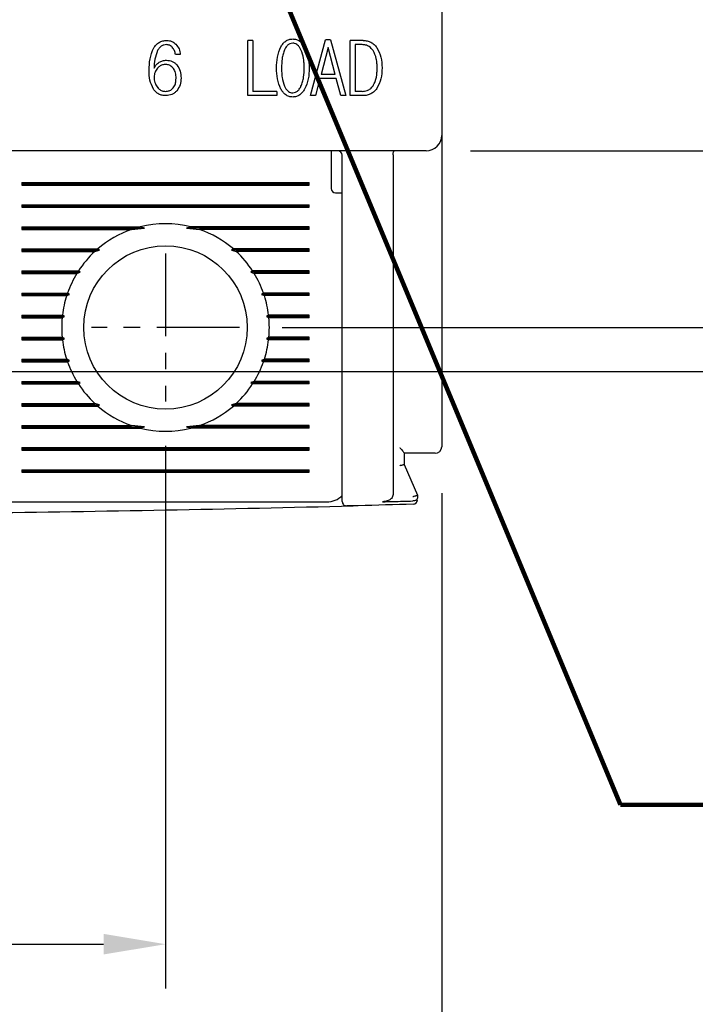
# Model space of a CAD drawing. Extents: x 2148 to 5237, y -907 to 1442.
# Tile 17 of 28: x 4704 to 4735, y 1218 to 1263. Entities that reach past the tile are written whole.
import ezdxf

# ---------------------------------------------------------------- set-up
doc = ezdxf.new("R2010")
doc.units = 0
doc.header["$LTSCALE"] = 3
doc.header["$MEASUREMENT"] = 0
doc.linetypes.add('CENTER', pattern=[2, 1.25, -0.25, 0.25, -0.25])
doc.layers.get('0').update_dxf_attribs({"linetype": 'CONTINUOUS'})
doc.layers.get('Defpoints').update_dxf_attribs({"linetype": 'CONTINUOUS'})
doc.layers.add('cen', color=1, linetype='CENTER')
doc.layers.add('di', color=3, linetype='CONTINUOUS')
doc.styles.add('KIM', font='ROMANS.shx', dxfattribs={"height": 5, "bigfont": 'GSG1.shx'})
doc.styles.get("Standard").update_dxf_attribs({"font": 'romans.shx', "height": 3, "bigfont": 'ghs.shx'})
doc.dimstyles.get("Standard").update_dxf_attribs({"dimtxt": 0.18, "dimasz": 0.18, "dimexe": 0.18, "dimexo": 0.0625, "dimgap": 0.09, "dimtad": 0, "dimtih": 1, "dimtoh": 1, "dimdec": 4, "dimzin": 0, "dimdsep": 46, "dimtxsty": 'Standard', "dimcen": 0.09, "dimadec": 0, "dimazin": 0, "dimtfac": 1, "dimtdec": 4, "dimtofl": 0, "dimtmove": 0, "dimatfit": 3, "dimfxl": 0, "dimtolj": 1, "dimtzin": 0, "dimarcsym": 0})
doc.dimstyles.new('STANDARD$0', dxfattribs={"dimtxt": 5, "dimasz": 5, "dimexe": 1, "dimexo": 2, "dimgap": 2, "dimtad": 1, "dimdec": 4, "dimzin": 12, "dimdsep": 46, "dimtxsty": 'KIM', "dimcen": -1, "dimdle": 0.1, "dimadec": 0, "dimazin": 0, "dimtfac": 1, "dimtdec": 4, "dimtmove": 0, "dimatfit": 3, "dimfxl": 0, "dimtolj": 1, "dimtzin": 0, "dimarcsym": 0})

# ---------------------------------------------------------------- blocks, each defined once
blk = doc.blocks.new('*D130')
at = {"layer": 'Defpoints', "color": 0}
for p in [(4648.443, 1243.337), (4723.443, 1243.237), (4648.443, 1212.481)]:
    blk.add_point(p, dxfattribs=at)
at = {"layer": 'di'}
for p, q in [((4648.443, 1241.337), (4648.443, 1210.481)), ((4723.443, 1241.237), (4723.443, 1210.481)), ((4720.643, 1212.481), (4651.243, 1212.481))]:
    blk.add_line(p, q, dxfattribs=at)
for points in [[(4651.243, 1212.948), (4651.243, 1212.014), (4648.443, 1212.481)], [(4720.643, 1212.948), (4720.643, 1212.014), (4723.443, 1212.481)]]:
    blk.add_solid(points, dxfattribs=at)
at = {"layer": 'di', "insert": (4685.932, 1215.981), "char_height": 3, "attachment_point": 5}
blk.add_mtext('\\A1;75', dxfattribs=at)
blk = doc.blocks.new('*D132')
at = {"layer": 'Defpoints', "color": 0}
for p in [(4714.219, 1328.737), (4714.219, 1248.737), (4760.705, 1248.737)]:
    blk.add_point(p, dxfattribs=at)
at = {"layer": 'di'}
for p, q in [((4716.219, 1328.737), (4762.705, 1328.737)), ((4760.705, 1325.937), (4760.705, 1251.537)), ((4716.219, 1248.737), (4762.705, 1248.737))]:
    blk.add_line(p, q, dxfattribs=at)
for points in [[(4760.238, 1325.937), (4761.172, 1325.937), (4760.705, 1328.737)], [(4760.238, 1251.537), (4761.172, 1251.537), (4760.705, 1248.737)]]:
    blk.add_solid(points, dxfattribs=at)
at = {"layer": 'di', "insert": (4757.205, 1288.737), "char_height": 3, "attachment_point": 5, "rotation": 90}
blk.add_mtext('\\A1;80', dxfattribs=at)
blk = doc.blocks.new('*D133')
at = {"layer": 'Defpoints', "color": 0}
for p in [(4722.743, 1320.737), (4722.743, 1256.737), (4750.705, 1256.737)]:
    blk.add_point(p, dxfattribs=at)
at = {"layer": 'di'}
for p, q in [((4724.743, 1320.737), (4752.705, 1320.737)), ((4750.705, 1317.937), (4750.705, 1259.537)), ((4724.743, 1256.737), (4752.705, 1256.737))]:
    blk.add_line(p, q, dxfattribs=at)
for points in [[(4750.238, 1317.937), (4751.172, 1317.937), (4750.705, 1320.737)], [(4750.238, 1259.537), (4751.172, 1259.537), (4750.705, 1256.737)]]:
    blk.add_solid(points, dxfattribs=at)
at = {"layer": 'di', "insert": (4747.205, 1288.737), "char_height": 3, "attachment_point": 5, "rotation": 90}
blk.add_mtext('\\A1;64', dxfattribs=at)
blk = doc.blocks.new('*D129')
at = {"layer": 'Defpoints', "color": 0}
for p in [(4660.943, 1245.382), (4710.943, 1245.382), (4710.943, 1220.808)]:
    blk.add_point(p, dxfattribs=at)
at = {"layer": 'di'}
for p, q in [((4660.943, 1243.382), (4660.943, 1218.808)), ((4710.943, 1243.382), (4710.943, 1218.808)), ((4663.743, 1220.808), (4708.143, 1220.808))]:
    blk.add_line(p, q, dxfattribs=at)
for points in [[(4663.743, 1221.275), (4663.743, 1220.342), (4660.943, 1220.808)], [(4708.143, 1221.275), (4708.143, 1220.342), (4710.943, 1220.808)]]:
    blk.add_solid(points, dxfattribs=at)
at = {"layer": 'di', "insert": (4686.362, 1224.308), "char_height": 3, "attachment_point": 5}
blk.add_mtext('\\A1;50', dxfattribs=at)
blk = doc.blocks.new('*D157')
at = {"layer": 'Defpoints', "color": 0}
for p in [(4701.798, 1330.737), (4701.719, 1246.737), (4771.154, 1246.737)]:
    blk.add_point(p, dxfattribs=at)
at = {"layer": 'di'}
for p, q in [((4703.798, 1330.737), (4773.154, 1330.737)), ((4771.154, 1327.937), (4771.154, 1249.537)), ((4703.719, 1246.737), (4773.154, 1246.737))]:
    blk.add_line(p, q, dxfattribs=at)
for points in [[(4770.687, 1327.937), (4771.62, 1327.937), (4771.154, 1330.737)], [(4770.687, 1249.537), (4771.62, 1249.537), (4771.154, 1246.737)]]:
    blk.add_solid(points, dxfattribs=at)
at = {"layer": 'di', "insert": (4767.654, 1288.737), "char_height": 3, "attachment_point": 5, "rotation": 90}
blk.add_mtext('\\A1;84', dxfattribs=at)

msp = doc.modelspace()

# ---------------------------------------------------------------- linework, layer by layer
for p, q in [((4723.443, 1320.037), (4723.443, 1257.437)), ((4714.667, 1259.237), (4714.667, 1261.737)), ((4714.891, 1261.737), (4714.667, 1261.737)), ((4714.891, 1261.737), (4714.891, 1259.429)), ((4717.507, 1259.237), (4718.19, 1261.769)), ((4718.409, 1261.769), (4718.19, 1261.769)), ((4718.409, 1261.769), (4719.109, 1259.237)), ((4719.303, 1259.237), (4719.303, 1261.737)), ((4719.895, 1261.737), (4719.303, 1261.737)), ((4719.842, 1261.545), (4719.527, 1261.545)), ((4719.527, 1261.545), (4719.527, 1259.429)), ((4711.613, 1261.096), (4711.389, 1261.096)), ((4718.298, 1261.416), (4717.984, 1260.198)), ((4718.619, 1260.198), (4718.298, 1261.416)), ((4718.619, 1260.198), (4717.984, 1260.198)), ((4717.926, 1260.006), (4717.731, 1259.237)), ((4718.673, 1260.006), (4717.926, 1260.006)), ((4718.885, 1259.237), (4718.673, 1260.006)), ((4715.983, 1259.237), (4714.667, 1259.237)), ((4715.983, 1259.429), (4714.891, 1259.429)), ((4715.983, 1259.429), (4715.983, 1259.237)), ((4717.731, 1259.237), (4717.507, 1259.237)), ((4719.109, 1259.237), (4718.885, 1259.237)), ((4719.895, 1259.237), (4719.303, 1259.237)), ((4719.842, 1259.429), (4719.527, 1259.429)), ((4723.443, 1257.437), (4723.443, 1256.609)), ((4722.743, 1256.737), (4649.143, 1256.737)), ((4718.443, 1256.737), (4718.443, 1256.337)), ((4721.243, 1256.553), (4721.243, 1256.551)), ((4723.443, 1256.609), (4723.443, 1243.337)), ((4718.443, 1256.337), (4718.443, 1255.037)), ((4718.943, 1241.736), (4718.943, 1256.537)), ((4721.243, 1256.551), (4721.243, 1241.175)), ((4704.443, 1255.295), (4717.443, 1255.295)), ((4704.443, 1255.295), (4704.443, 1255.179)), ((4704.443, 1255.237), (4717.443, 1255.237)), ((4717.443, 1255.179), (4717.443, 1255.295)), ((4704.443, 1255.179), (4717.443, 1255.179)), ((4718.643, 1254.837), (4718.943, 1254.837)), ((4704.443, 1254.295), (4717.443, 1254.295)), ((4704.443, 1254.295), (4704.443, 1254.179)), ((4704.443, 1254.237), (4717.443, 1254.237)), ((4704.443, 1254.179), (4717.443, 1254.179)), ((4717.443, 1254.179), (4717.443, 1254.295)), ((4704.443, 1253.295), (4709.795, 1253.295)), ((4704.443, 1253.295), (4704.443, 1253.179)), ((4704.443, 1253.237), (4709.989, 1253.237)), ((4704.443, 1253.179), (4709.408, 1253.179)), ((4709.408, 1253.179), (4709.989, 1253.237)), ((4709.989, 1253.237), (4709.795, 1253.295)), ((4712.09, 1253.295), (4711.897, 1253.237)), ((4711.897, 1253.237), (4712.478, 1253.179)), ((4717.443, 1253.237), (4711.897, 1253.237)), ((4717.443, 1253.295), (4712.09, 1253.295)), ((4717.443, 1253.179), (4712.478, 1253.179)), ((4717.443, 1253.179), (4717.443, 1253.295)), ((4704.443, 1252.295), (4707.871, 1252.295)), ((4704.443, 1252.295), (4704.443, 1252.179)), ((4704.443, 1252.237), (4707.958, 1252.237)), ((4704.443, 1252.179), (4707.743, 1252.179)), ((4707.743, 1252.179), (4707.958, 1252.237)), ((4707.958, 1252.237), (4707.871, 1252.295)), ((4714.014, 1252.295), (4713.928, 1252.237)), ((4713.928, 1252.237), (4714.143, 1252.179)), ((4717.443, 1252.237), (4713.928, 1252.237)), ((4717.443, 1252.295), (4714.014, 1252.295)), ((4717.443, 1252.179), (4714.143, 1252.179)), ((4717.443, 1252.179), (4717.443, 1252.295)), ((4704.443, 1251.295), (4707, 1251.295)), ((4704.443, 1251.295), (4704.443, 1251.179)), ((4704.443, 1251.237), (4707.081, 1251.237)), ((4706.927, 1251.179), (4707.081, 1251.237)), ((4707.081, 1251.237), (4707, 1251.295)), ((4714.886, 1251.295), (4714.804, 1251.237)), ((4714.804, 1251.237), (4714.958, 1251.179)), ((4717.443, 1251.237), (4714.804, 1251.237)), ((4717.443, 1251.295), (4714.886, 1251.295)), ((4717.443, 1251.179), (4717.443, 1251.295)), ((4704.443, 1251.179), (4706.927, 1251.179)), ((4717.443, 1251.179), (4714.958, 1251.179)), ((4704.443, 1250.295), (4706.508, 1250.295)), ((4704.443, 1250.295), (4704.443, 1250.179)), ((4704.443, 1250.237), (4706.594, 1250.237)), ((4704.443, 1250.179), (4706.469, 1250.179)), ((4706.469, 1250.179), (4706.594, 1250.237)), ((4706.594, 1250.237), (4706.508, 1250.295)), ((4715.377, 1250.295), (4715.291, 1250.237)), ((4715.291, 1250.237), (4715.416, 1250.179)), ((4717.443, 1250.237), (4715.291, 1250.237)), ((4717.443, 1250.295), (4715.377, 1250.295)), ((4717.443, 1250.179), (4715.416, 1250.179)), ((4717.443, 1250.179), (4717.443, 1250.295)), ((4704.443, 1249.295), (4706.276, 1249.295)), ((4704.443, 1249.295), (4704.443, 1249.179)), ((4704.443, 1249.237), (4706.37, 1249.237)), ((4704.443, 1249.179), (4706.263, 1249.179)), ((4706.263, 1249.179), (4706.37, 1249.237)), ((4706.37, 1249.237), (4706.276, 1249.295)), ((4715.609, 1249.295), (4715.515, 1249.237)), ((4715.515, 1249.237), (4715.622, 1249.179)), ((4717.443, 1249.237), (4715.515, 1249.237)), ((4717.443, 1249.295), (4715.609, 1249.295)), ((4717.443, 1249.179), (4715.622, 1249.179)), ((4717.443, 1249.179), (4717.443, 1249.295)), ((4704.443, 1248.295), (4706.263, 1248.295)), ((4704.443, 1248.295), (4704.443, 1248.179)), ((4704.443, 1248.237), (4706.37, 1248.237)), ((4704.443, 1248.179), (4706.276, 1248.179)), ((4706.37, 1248.237), (4706.263, 1248.295)), ((4706.276, 1248.179), (4706.37, 1248.237)), ((4715.622, 1248.295), (4715.515, 1248.237)), ((4715.515, 1248.237), (4715.609, 1248.179)), ((4717.443, 1248.237), (4715.515, 1248.237)), ((4717.443, 1248.179), (4715.609, 1248.179)), ((4717.443, 1248.295), (4715.622, 1248.295)), ((4717.443, 1248.179), (4717.443, 1248.295)), ((4704.443, 1247.295), (4706.469, 1247.295)), ((4704.443, 1247.295), (4704.443, 1247.179)), ((4704.443, 1247.237), (4706.594, 1247.237)), ((4706.594, 1247.237), (4706.469, 1247.295)), ((4706.508, 1247.179), (4706.594, 1247.237)), ((4715.416, 1247.295), (4715.291, 1247.237)), ((4715.291, 1247.237), (4715.377, 1247.179)), ((4717.443, 1247.237), (4715.291, 1247.237)), ((4717.443, 1247.295), (4715.416, 1247.295)), ((4717.443, 1247.179), (4717.443, 1247.295)), ((4704.443, 1247.179), (4706.508, 1247.179)), ((4717.443, 1247.179), (4715.377, 1247.179)), ((4704.443, 1246.295), (4706.927, 1246.295)), ((4704.443, 1246.295), (4704.443, 1246.179)), ((4704.443, 1246.237), (4707.081, 1246.237)), ((4704.443, 1246.179), (4707, 1246.179)), ((4707.081, 1246.237), (4706.927, 1246.295)), ((4707, 1246.179), (4707.081, 1246.237)), ((4714.958, 1246.295), (4714.804, 1246.237)), ((4714.804, 1246.237), (4714.886, 1246.179)), ((4717.443, 1246.237), (4714.804, 1246.237)), ((4717.443, 1246.179), (4714.886, 1246.179)), ((4717.443, 1246.295), (4714.958, 1246.295)), ((4717.443, 1246.179), (4717.443, 1246.295)), ((4704.443, 1245.295), (4707.743, 1245.295)), ((4704.443, 1245.295), (4704.443, 1245.179)), ((4704.443, 1245.237), (4707.958, 1245.237)), ((4704.443, 1245.179), (4707.871, 1245.179)), ((4707.958, 1245.237), (4707.743, 1245.295)), ((4707.871, 1245.179), (4707.958, 1245.237)), ((4714.143, 1245.295), (4713.928, 1245.237)), ((4713.928, 1245.237), (4714.014, 1245.179)), ((4717.443, 1245.237), (4713.928, 1245.237)), ((4717.443, 1245.179), (4714.014, 1245.179)), ((4717.443, 1245.295), (4714.143, 1245.295)), ((4717.443, 1245.179), (4717.443, 1245.295)), ((4704.443, 1244.295), (4709.408, 1244.295)), ((4704.443, 1244.295), (4704.443, 1244.179)), ((4704.443, 1244.237), (4709.989, 1244.237)), ((4704.443, 1244.179), (4709.795, 1244.179)), ((4709.989, 1244.237), (4709.408, 1244.295)), ((4709.795, 1244.179), (4709.989, 1244.237)), ((4712.478, 1244.295), (4711.897, 1244.237)), ((4711.897, 1244.237), (4712.09, 1244.179)), ((4717.443, 1244.237), (4711.897, 1244.237)), ((4717.443, 1244.179), (4712.09, 1244.179)), ((4717.443, 1244.295), (4712.478, 1244.295)), ((4717.443, 1244.179), (4717.443, 1244.295)), ((4704.443, 1243.295), (4717.443, 1243.295)), ((4704.443, 1243.295), (4704.443, 1243.179)), ((4704.443, 1243.237), (4717.443, 1243.237)), ((4704.443, 1243.179), (4717.443, 1243.179)), ((4717.443, 1243.179), (4717.443, 1243.295)), ((4721.743, 1243.044), (4721.743, 1242.536)), ((4722.743, 1243.037), (4721.743, 1243.037)), ((4704.443, 1242.295), (4717.443, 1242.295)), ((4704.443, 1242.295), (4704.443, 1242.179)), ((4717.443, 1242.179), (4717.443, 1242.295)), ((4721.743, 1242.536), (4721.743, 1242.537)), ((4721.743, 1242.537), (4722.343, 1241.137)), ((4704.443, 1242.237), (4717.443, 1242.237)), ((4704.443, 1242.179), (4717.443, 1242.179)), ((4722.343, 1241.137), (4722.343, 1241.136)), ((4722.343, 1241.136), (4722.343, 1241.012)), ((4703.643, 1240.837), (4718.243, 1240.837)), ((4722.147, 1240.881), (4722.143, 1240.881))]:
    msp.add_line(p, q)
msp.add_circle((4710.943, 1248.737), 3.7)
for centre, radius, start, end in [((4722.743, 1257.437), 0.7, 270, 0), ((4718.743, 1256.537), 0.2, 0, 90), ((4718.643, 1255.037), 0.2, 180, 270), ((4710.943, 1248.737), 4.7, 75.8668, 104.1332), ((4710.943, 1248.737), 4.7, 109.0625, 130.8026), ((4710.943, 1248.737), 4.7, 49.1974, 70.9375), ((4710.943, 1248.737), 4.7, 132.9123, 147.0301), ((4710.943, 1248.737), 4.7, 32.9699, 47.0877), ((4710.943, 1248.737), 4.7, 148.6925, 160.6442), ((4710.943, 1248.737), 4.7, 19.3558, 31.3075), ((4710.943, 1248.737), 4.7, 162.1296, 173.1848), ((4710.943, 1248.737), 4.7, 6.8152, 17.8704), ((4710.943, 1248.737), 4.7, 174.6005, 185.3995), ((4710.943, 1248.737), 4.7, 354.6005, 5.3995), ((4710.943, 1248.737), 4.7, 186.8152, 197.8704), ((4710.943, 1248.737), 4.7, 342.1296, 353.1848), ((4710.943, 1248.737), 4.7, 199.3558, 211.3075), ((4710.943, 1248.737), 4.7, 328.6925, 340.6442), ((4710.943, 1248.737), 4.7, 212.9699, 227.0877), ((4710.943, 1248.737), 4.7, 312.9123, 327.0301), ((4710.943, 1248.737), 4.7, 229.1974, 250.9375), ((4710.943, 1248.737), 4.7, 289.0625, 310.8026), ((4710.943, 1248.737), 4.7, 255.8668, 284.1332), ((4723.143, 1243.337), 0.3, 270, 0), ((4718.243, 1241.837), 1, 270, 314.6343), ((4685.943, 2565.447), 1325.21, 270.7134, 271.448535), ((4719.143, 1240.853), 0.2, 180, 271.4358), ((4722.143, 1240.931), 0.2, 271.5655, 0)]:
    msp.add_arc(centre, radius, start, end)
for points, knots in [([(4710.409, 1261.395), (4710.443, 1261.444), (4710.51, 1261.543), (4710.653, 1261.657), (4710.822, 1261.726), (4710.942, 1261.733), (4711.003, 1261.737)], [0, 0, 0, 0, 0.249899, 0.499017, 0.748886, 1, 1, 1, 1]), ([(4710.986, 1261.545), (4710.943, 1261.541), (4710.857, 1261.535), (4710.741, 1261.475), (4710.648, 1261.386), (4710.604, 1261.313), (4710.582, 1261.276)], [0, 0, 0, 0, 0.249937, 0.499358, 0.749013, 1, 1, 1, 1]), ([(4711.25, 1261.429), (4711.212, 1261.462), (4711.136, 1261.529), (4711.036, 1261.54), (4710.986, 1261.545)], [0, 0, 0, 0, 0.501015, 1, 1, 1, 1]), ([(4711.003, 1261.737), (4711.08, 1261.73), (4711.235, 1261.716), (4711.354, 1261.615), (4711.414, 1261.565)], [0, 0, 0, 0, 0.500076, 1, 1, 1, 1]), ([(4711.414, 1261.565), (4711.468, 1261.496), (4711.576, 1261.357), (4711.601, 1261.183), (4711.613, 1261.096)], [0, 0, 0, 0, 0.499317, 1, 1, 1, 1]), ([(4716.167, 1261.452), (4716.196, 1261.5), (4716.255, 1261.595), (4716.379, 1261.71), (4716.531, 1261.788), (4716.643, 1261.797), (4716.7, 1261.801)], [0, 0, 0, 0, 0.25047, 0.499605, 0.74891, 1, 1, 1, 1]), ([(4716.7, 1261.609), (4716.654, 1261.603), (4716.566, 1261.593), (4716.443, 1261.501), (4716.375, 1261.401), (4716.342, 1261.331), (4716.334, 1261.315)], [0, 0, 0, 0, 0.275456, 0.527006, 0.894458, 1, 1, 1, 1]), ([(4716.7, 1261.801), (4716.756, 1261.797), (4716.869, 1261.788), (4717.023, 1261.71), (4717.148, 1261.595), (4717.209, 1261.5), (4717.239, 1261.452)], [0, 0, 0, 0, 0.2502276, 0.4998973, 0.749409, 1, 1, 1, 1]), ([(4717.075, 1261.315), (4717.055, 1261.353), (4717.008, 1261.443), (4716.911, 1261.546), (4716.796, 1261.602), (4716.73, 1261.606), (4716.7, 1261.609)], [0, 0, 0, 0, 0.257598, 0.60292, 0.821779, 1, 1, 1, 1]), ([(4720.339, 1261.28), (4720.286, 1261.344), (4720.195, 1261.456), (4720.009, 1261.534), (4719.895, 1261.541), (4719.842, 1261.545)], [0, 0, 0, 0, 0.419523, 0.726037, 1, 1, 1, 1]), ([(4719.895, 1261.737), (4719.955, 1261.733), (4720.073, 1261.725), (4720.241, 1261.66), (4720.388, 1261.557), (4720.463, 1261.464), (4720.501, 1261.418)], [0, 0, 0, 0, 0.250217, 0.499043, 0.748695, 1, 1, 1, 1]), ([(4710.203, 1260.375), (4710.205, 1260.552), (4710.21, 1260.905), (4710.343, 1261.232), (4710.409, 1261.395)], [0, 0, 0, 0, 0.502532, 1, 1, 1, 1]), ([(4710.582, 1261.276), (4710.534, 1261.147), (4710.438, 1260.888), (4710.431, 1260.612), (4710.427, 1260.474)], [0, 0, 0, 0, 0.499402, 1, 1, 1, 1]), ([(4711.389, 1261.096), (4711.379, 1261.157), (4711.359, 1261.279), (4711.286, 1261.379), (4711.25, 1261.429)], [0, 0, 0, 0, 0.502622, 1, 1, 1, 1]), ([(4715.971, 1260.488), (4715.974, 1260.656), (4715.981, 1260.989), (4716.105, 1261.298), (4716.167, 1261.452)], [0, 0, 0, 0, 0.502081, 1, 1, 1, 1]), ([(4716.334, 1261.315), (4716.308, 1261.249), (4716.257, 1261.117), (4716.206, 1260.839), (4716.199, 1260.628), (4716.195, 1260.488)], [0, 0, 0, 0, 0.251847, 0.503621, 1, 1, 1, 1]), ([(4717.221, 1260.488), (4717.22, 1260.56), (4717.217, 1260.703), (4717.191, 1260.984), (4717.121, 1261.184), (4717.075, 1261.315)], [0, 0, 0, 0, 0.253748, 0.507705, 1, 1, 1, 1]), ([(4717.239, 1261.452), (4717.304, 1261.298), (4717.434, 1260.99), (4717.442, 1260.656), (4717.445, 1260.488)], [0, 0, 0, 0, 0.499561, 1, 1, 1, 1]), ([(4720.521, 1260.485), (4720.519, 1260.556), (4720.516, 1260.697), (4720.484, 1260.971), (4720.396, 1261.158), (4720.339, 1261.28)], [0, 0, 0, 0, 0.25662, 0.513523, 1, 1, 1, 1]), ([(4720.501, 1261.418), (4720.577, 1261.273), (4720.73, 1260.984), (4720.74, 1260.656), (4720.745, 1260.492)], [0, 0, 0, 0, 0.4989137, 1, 1, 1, 1]), ([(4710.427, 1260.474), (4710.455, 1260.529), (4710.51, 1260.637), (4710.607, 1260.711), (4710.655, 1260.748)], [0, 0, 0, 0, 0.502215, 1, 1, 1, 1]), ([(4710.939, 1260.647), (4710.905, 1260.645), (4710.819, 1260.64), (4710.692, 1260.586), (4710.619, 1260.517), (4710.583, 1260.483)], [0, 0, 0, 0, 0.256867, 0.634227, 1, 1, 1, 1]), ([(4710.655, 1260.748), (4710.706, 1260.775), (4710.809, 1260.829), (4710.924, 1260.836), (4710.982, 1260.839)], [0, 0, 0, 0, 0.501206, 1, 1, 1, 1]), ([(4711.285, 1260.486), (4711.243, 1260.528), (4711.165, 1260.608), (4711.033, 1260.644), (4710.96, 1260.646), (4710.939, 1260.647)], [0, 0, 0, 0, 0.444662, 0.837657, 1, 1, 1, 1]), ([(4710.982, 1260.839), (4711.072, 1260.831), (4711.208, 1260.818), (4711.363, 1260.723), (4711.426, 1260.658), (4711.457, 1260.626)], [0, 0, 0, 0, 0.499295, 0.748961, 1, 1, 1, 1]), ([(4711.457, 1260.626), (4711.515, 1260.536), (4711.631, 1260.355), (4711.64, 1260.141), (4711.645, 1260.033)], [0, 0, 0, 0, 0.498897, 1, 1, 1, 1]), ([(4710.396, 1259.531), (4710.334, 1259.665), (4710.21, 1259.933), (4710.205, 1260.227), (4710.203, 1260.375)], [0, 0, 0, 0, 0.499101, 1, 1, 1, 1]), ([(4710.583, 1260.483), (4710.539, 1260.424), (4710.472, 1260.334), (4710.433, 1260.189), (4710.429, 1260.113), (4710.427, 1260.075)], [0, 0, 0, 0, 0.492558, 0.741748, 1, 1, 1, 1]), ([(4711.421, 1260.022), (4711.42, 1260.064), (4711.417, 1260.148), (4711.39, 1260.302), (4711.338, 1260.415), (4711.29, 1260.479), (4711.285, 1260.486)], [0, 0, 0, 0, 0.257343, 0.51511, 0.947027, 1, 1, 1, 1]), ([(4716.167, 1259.528), (4716.105, 1259.682), (4715.981, 1259.99), (4715.974, 1260.322), (4715.971, 1260.488)], [0, 0, 0, 0, 0.49962, 1, 1, 1, 1]), ([(4716.195, 1260.488), (4716.196, 1260.417), (4716.199, 1260.275), (4716.223, 1259.995), (4716.287, 1259.794), (4716.33, 1259.662)], [0, 0, 0, 0, 0.253194, 0.506489, 1, 1, 1, 1]), ([(4717.075, 1259.662), (4717.102, 1259.728), (4717.155, 1259.86), (4717.21, 1260.138), (4717.216, 1260.349), (4717.221, 1260.488)], [0, 0, 0, 0, 0.251962, 0.503857, 1, 1, 1, 1]), ([(4717.445, 1260.488), (4717.442, 1260.321), (4717.434, 1259.988), (4717.304, 1259.681), (4717.239, 1259.528)], [0, 0, 0, 0, 0.50225, 1, 1, 1, 1]), ([(4720.339, 1259.684), (4720.373, 1259.747), (4720.472, 1259.932), (4720.515, 1260.213), (4720.519, 1260.418), (4720.521, 1260.485)], [0, 0, 0, 0, 0.258004, 0.755948, 1, 1, 1, 1]), ([(4720.745, 1260.492), (4720.741, 1260.325), (4720.732, 1259.994), (4720.577, 1259.701), (4720.501, 1259.556)], [0, 0, 0, 0, 0.50342, 1, 1, 1, 1]), ([(4710.427, 1260.075), (4710.429, 1260.032), (4710.432, 1259.948), (4710.467, 1259.796), (4710.525, 1259.684), (4710.574, 1259.62), (4710.58, 1259.613)], [0, 0, 0, 0, 0.255689, 0.508189, 0.94486, 1, 1, 1, 1]), ([(4711.289, 1259.583), (4711.312, 1259.616), (4711.372, 1259.701), (4711.414, 1259.855), (4711.419, 1259.97), (4711.421, 1260.022)], [0, 0, 0, 0, 0.258237, 0.66538, 1, 1, 1, 1]), ([(4711.645, 1260.033), (4711.64, 1259.927), (4711.629, 1259.716), (4711.511, 1259.541), (4711.452, 1259.454)], [0, 0, 0, 0, 0.5009741, 1, 1, 1, 1]), ([(4719.842, 1259.429), (4719.918, 1259.435), (4720.052, 1259.446), (4720.227, 1259.543), (4720.301, 1259.636), (4720.339, 1259.684)], [0, 0, 0, 0, 0.3901918, 0.690049, 1, 1, 1, 1]), ([(4710.956, 1259.237), (4710.9, 1259.24), (4710.791, 1259.247), (4710.633, 1259.302), (4710.496, 1259.399), (4710.429, 1259.487), (4710.396, 1259.531)], [0, 0, 0, 0, 0.250163, 0.499321, 0.74922, 1, 1, 1, 1]), ([(4710.58, 1259.613), (4710.604, 1259.586), (4710.662, 1259.521), (4710.783, 1259.445), (4710.886, 1259.434), (4710.936, 1259.429)], [0, 0, 0, 0, 0.257487, 0.636052, 1, 1, 1, 1]), ([(4710.936, 1259.429), (4710.97, 1259.431), (4711.054, 1259.435), (4711.183, 1259.479), (4711.254, 1259.549), (4711.289, 1259.583)], [0, 0, 0, 0, 0.257198, 0.633352, 1, 1, 1, 1]), ([(4711.452, 1259.454), (4711.419, 1259.42), (4711.353, 1259.354), (4711.19, 1259.259), (4711.049, 1259.246), (4710.956, 1259.237)], [0, 0, 0, 0, 0.251487, 0.501798, 1, 1, 1, 1]), ([(4716.7, 1259.173), (4716.643, 1259.177), (4716.531, 1259.186), (4716.378, 1259.267), (4716.256, 1259.385), (4716.197, 1259.48), (4716.167, 1259.528)], [0, 0, 0, 0, 0.24981, 0.499525, 0.749147, 1, 1, 1, 1]), ([(4716.33, 1259.662), (4716.35, 1259.624), (4716.395, 1259.535), (4716.486, 1259.431), (4716.599, 1259.373), (4716.668, 1259.368), (4716.7, 1259.365)], [0, 0, 0, 0, 0.259248, 0.592428, 0.809802, 1, 1, 1, 1]), ([(4716.7, 1259.365), (4716.745, 1259.37), (4716.833, 1259.38), (4716.958, 1259.471), (4717.03, 1259.573), (4717.066, 1259.645), (4717.075, 1259.662)], [0, 0, 0, 0, 0.265391, 0.520254, 0.8866, 1, 1, 1, 1]), ([(4717.239, 1259.528), (4717.209, 1259.48), (4717.148, 1259.385), (4717.025, 1259.266), (4716.87, 1259.186), (4716.756, 1259.177), (4716.7, 1259.173)], [0, 0, 0, 0, 0.2499667, 0.4986339, 0.7493653, 1, 1, 1, 1]), ([(4720.501, 1259.556), (4720.464, 1259.509), (4720.389, 1259.416), (4720.242, 1259.313), (4720.074, 1259.247), (4719.955, 1259.24), (4719.895, 1259.237)], [0, 0, 0, 0, 0.250808, 0.50024, 0.749475, 1, 1, 1, 1]), ([(4721.243, 1256.553), (4721.244, 1256.575), (4721.246, 1256.618), (4721.256, 1256.674), (4721.27, 1256.716), (4721.284, 1256.734), (4721.293, 1256.737), (4721.296, 1256.737), (4721.296, 1256.737)], [0, 0, 0, 0, 0.217458, 0.434772, 0.655996, 0.88466, 0.986787, 1, 1, 1, 1]), ([(4721.543, 1243.303), (4721.543, 1243.302), (4721.574, 1243.264), (4721.632, 1243.196), (4721.696, 1243.118), (4721.735, 1243.067), (4721.74, 1243.051), (4721.743, 1243.044)], [0, 0, 0, 0, 0.008133, 0.345942, 0.629583, 0.833537, 1, 1, 1, 1]), ([(4723.143, 1243.037), (4723.141, 1243.037), (4723.136, 1243.037), (4723.087, 1243.037), (4722.996, 1243.037), (4722.877, 1243.037), (4722.787, 1243.037), (4722.743, 1243.037)], [0, 0, 0, 0, 0.1456859, 0.3605574, 0.5741113, 0.7870449, 1, 1, 1, 1]), ([(4721.743, 1242.536), (4721.74, 1242.533), (4721.736, 1242.527), (4721.703, 1242.514), (4721.653, 1242.498), (4721.598, 1242.485), (4721.56, 1242.476), (4721.544, 1242.473), (4721.543, 1242.473)], [0, 0, 0, 0, 0.209284, 0.418502, 0.629593, 0.844734, 0.985697, 1, 1, 1, 1]), ([(4718.943, 1240.853), (4718.943, 1240.854), (4718.943, 1240.859), (4718.943, 1240.932), (4718.943, 1241.127), (4718.943, 1241.404), (4718.943, 1241.625), (4718.943, 1241.736)], [0, 0, 0, 0, 0.071308, 0.303412, 0.535586, 0.767794, 1, 1, 1, 1]), ([(4721.243, 1241.175), (4721.239, 1241.142), (4721.231, 1241.077), (4721.167, 1240.986), (4721.055, 1240.903), (4720.91, 1240.854), (4720.803, 1240.847), (4720.759, 1240.844)], [0, 0, 0, 0, 0.152105, 0.303692, 0.501205, 0.796816, 1, 1, 1, 1]), ([(4722.343, 1241.136), (4722.34, 1241.133), (4722.336, 1241.127), (4722.303, 1241.113), (4722.253, 1241.098), (4722.198, 1241.084), (4722.16, 1241.076), (4722.144, 1241.072), (4722.143, 1241.072)], [0, 0, 0, 0, 0.209288, 0.41851, 0.629604, 0.844744, 0.985694, 1, 1, 1, 1]), ([(4722.343, 1241.012), (4722.343, 1241.012), (4722.343, 1240.998), (4722.336, 1240.969), (4722.308, 1240.933), (4722.264, 1240.904), (4722.209, 1240.885), (4722.168, 1240.882), (4722.147, 1240.881)], [0, 0, 0, 0, 0.009194, 0.215416, 0.431221, 0.626258, 0.812971, 1, 1, 1, 1]), ([(4722.148, 1240.732), (4721.32, 1240.709), (4720.32, 1240.682), (4719.319, 1240.657), (4719.148, 1240.653)], [0, 0, 0, 0, 0.828278, 1, 1, 1, 1]), ([(4720.759, 1240.844), (4720.92, 1240.848), (4721.381, 1240.86), (4721.843, 1240.872), (4722.143, 1240.881)], [0, 0, 0, 0, 0.349502, 1, 1, 1, 1])]:
    msp.add_open_spline(points, degree=3, knots=knots)
at = {"layer": 'cen'}
for p, q in [((4710.943, 1252.092), (4710.943, 1245.382)), ((4714.298, 1248.737), (4707.588, 1248.737))]:
    msp.add_line(p, q, dxfattribs=at)

# ---------------------------------------------------------------- dimensions: what is measured, and where the dimension line sits
at = {"layer": 'di'}
for base, p1, p2, picture, middle in [((4771.154, 1246.737), (4701.798, 1330.737), (4701.719, 1246.737), '*D157', (4771.154, 1288.737)), ((4760.705, 1248.737), (4714.219, 1328.737), (4714.219, 1248.737), '*D132', (4760.705, 1288.737)), ((4750.705, 1256.737), (4722.743, 1320.737), (4722.743, 1256.737), '*D133', (4750.705, 1288.737))]:
    dim = msp.add_linear_dim(base=base, p1=p1, p2=p2, angle=270, dimstyle='STANDARD$0', override={"dimtxt": 3, "dimasz": 2.8, "dimexe": 2, "dimdec": 2, "dimzin": 8, "dimtxsty": 'Standard', "dimcen": 0, "dimclrd": 256, "dimclre": 256, "dimclrt": 256, "dimadec": 2, "dimazin": 2, "dimtfac": 0.6, "dimtdec": 2, "dimtmove": 0, "dimtzin": 8, "dimlwd": 65535, "dimlwe": 65535, "dimarcsym": 1}, dxfattribs=at)
    dim.commit()
    dim.dimension.update_dxf_attribs({"geometry": picture, "text_midpoint": middle, "dimtype": 160})
for base, p1, p2, picture, middle in [((4710.943, 1220.808), (4660.943, 1245.382), (4710.943, 1245.382), '*D129', (4686.362, 1220.808)), ((4648.443, 1212.481), (4723.443, 1243.237), (4648.443, 1243.337), '*D130', (4685.932, 1212.481))]:
    dim = msp.add_linear_dim(base=base, p1=p1, p2=p2, dimstyle='STANDARD$0', override={"dimtxt": 3, "dimasz": 2.8, "dimexe": 2, "dimdec": 2, "dimzin": 8, "dimtxsty": 'Standard', "dimcen": 0, "dimclrd": 256, "dimclre": 256, "dimclrt": 256, "dimadec": 2, "dimazin": 2, "dimtfac": 0.6, "dimtdec": 2, "dimtzin": 8, "dimlwd": 65535, "dimlwe": 65535, "dimarcsym": 1}, dxfattribs=at)
    dim.commit()
    dim.dimension.update_dxf_attribs({"geometry": picture, "text_midpoint": middle, "dimtype": 160})

# ---------------------------------------------------------------- leaders
at = {"layer": 'di', "annotation_type": 0, "has_hookline": 1, "hookline_direction": 0, "text_width": 29.778}
msp.add_leader([(4710.943, 1276.537), (4731.543, 1227.116), (4734.743, 1227.116)], dimstyle='Standard', override={"dimtxt": 4, "dimasz": 3.2, "dimexe": 2, "dimexo": 2, "dimgap": 2, "dimtad": 1, "dimtih": 0, "dimtoh": 0, "dimdec": 2, "dimzin": 8, "dimcen": 0, "dimclrd": 256, "dimclre": 256, "dimclrt": 256, "dimadec": 2, "dimazin": 2, "dimtfac": 0.6, "dimtdec": 2, "dimtofl": 1, "dimtzin": 8, "dimlwd": 65535, "dimlwe": 65535, "dimarcsym": 1}, dxfattribs=at)

doc.saveas('drawing.dxf')
